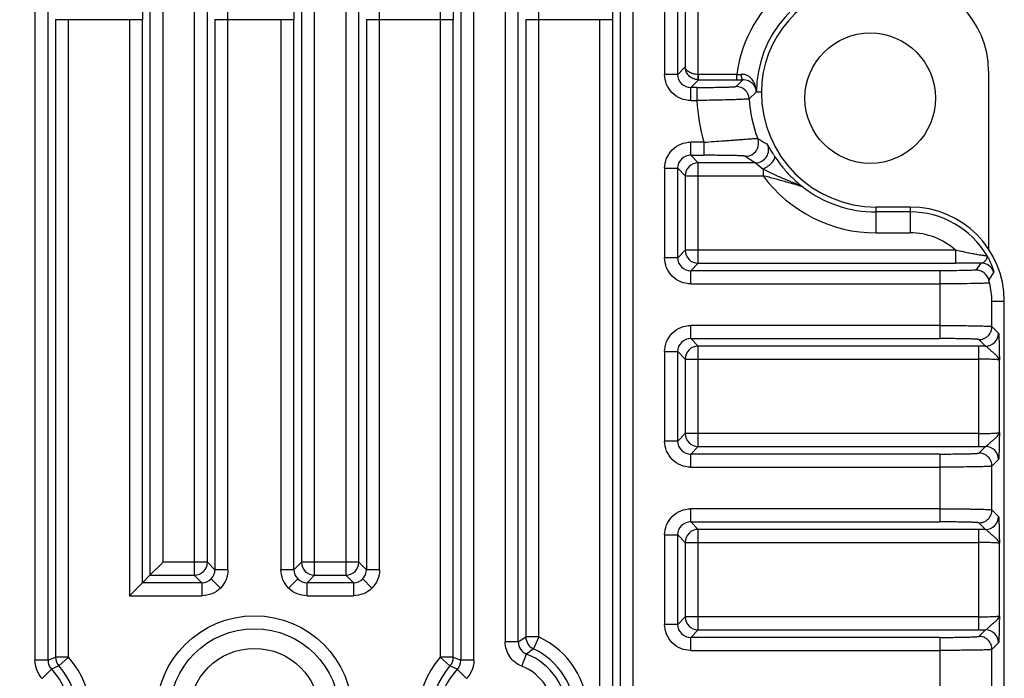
# Model space of a CAD drawing. Header units: inches. Extents: x 0 to 34, y 0 to 22.
# Tile 9 of 43: x 6.3 to 7.8, y 7.6 to 8.6. Entities that reach past the tile are written whole.
import ezdxf

# ---------------------------------------------------------------- set-up
doc = ezdxf.new("R2010")
doc.units = ezdxf.units.IN
doc.header["$LTSCALE"] = 1.87
doc.header["$MEASUREMENT"] = 0
doc.layers.get('0').update_dxf_attribs({"linetype": 'CONTINUOUS'})
doc.layers.add('DIMENSIONS', color=7, linetype='CONTINUOUS')
doc.styles.get("Standard").update_dxf_attribs({"font": 'txt', "width": 0.8})
doc.dimstyles.new('DIMSTYLE_8', dxfattribs={"dimtxt": 0.125, "dimasz": 0.18, "dimexe": 0.18, "dimexo": 0.0625, "dimgap": 0.09, "dimtad": 0, "dimtih": 1, "dimtoh": 1, "dimdec": 1, "dimdsep": 46, "dimtxsty": 'STANDARD', "dimblk": '_FILLED', "dimblk1": '_FILLED', "dimblk2": '_FILLED', "dimcen": 0.09, "dimadec": 0, "dimazin": 0, "dimtp": 0.1, "dimtm": 0.1, "dimtfac": 1, "dimtdec": 1, "dimtofl": 0, "dimtmove": 0, "dimatfit": 3, "dimldrblk": '_FILLED', "dimfxl": 1, "dimtolj": 1, "dimarcsym": 0})

# ---------------------------------------------------------------- blocks, each defined once
blk = doc.blocks.new('_FILLED')
at = {"color": 0, "linetype": 'BYBLOCK'}
blk.add_solid([(0, 0), (-1, 0.1736), (-1, -0.1736)], dxfattribs=at)
blk = doc.blocks.new('*D13')
at = {"layer": 'DIMENSIONS', "color": 2, "linetype": 'CONTINUOUS'}
for p, q in [((7.0612, 9.783), (3.8865, 9.783)), ((4.0115, 9.783), (4.0115, 8.4977)), ((4.0115, 6.431), (4.0115, 7.8415)), ((5.957, 6.431), (3.8865, 6.431))]:
    blk.add_line(p, q, dxfattribs=at)
at = {"layer": 'DIMENSIONS', "color": 2, "linetype": 'CONTINUOUS', "xscale": 0.18, "yscale": 0.18, "zscale": 0.18}
for p, rotation in [((4.0115, 9.783), 90), ((4.0115, 6.431), 270)]:
    blk.add_blockref('_FILLED', p, dxfattribs=dict(at, rotation=rotation))
at = {"layer": 'DIMENSIONS', "color": 2, "linetype": 'CONTINUOUS', "insert": (4.0115, 8.4352), "char_height": 0.125, "width": 0.6, "attachment_point": 2, "line_spacing_factor": 0.9}
blk.add_mtext('85.7\\P[3.37]\\PMAX', dxfattribs=at)

msp = doc.modelspace()

# ---------------------------------------------------------------- linework, layer by layer
at = {"color": 7, "linetype": 'CONTINUOUS'}
for p, q in [((6.3108, 9.5986), (6.3108, 7.6415)), ((6.3304, 7.6415), (6.3304, 9.5986)), ((6.4841, 9.5986), (6.4841, 7.7697)), ((6.5038, 7.7894), (6.5038, 9.5986)), ((6.5509, 9.5986), (6.5509, 7.7697)), ((6.5706, 7.7894), (6.5706, 9.5986)), ((6.7124, 9.5986), (6.7124, 7.7894)), ((6.7321, 7.7697), (6.7321, 9.5986)), ((6.7793, 9.5986), (6.7793, 7.7697)), ((6.7989, 7.7894), (6.7989, 9.5986)), ((6.9526, 9.5986), (6.9526, 7.6415)), ((6.9723, 7.6415), (6.9723, 9.5986)), ((7.0194, 9.5986), (7.0194, 7.6691)), ((7.0391, 7.6691), (7.0391, 9.5986)), ((7.1928, 9.5986), (7.1928, 6.5667)), ((7.2124, 6.5667), (7.2124, 9.5986)), ((7.2596, 8.6629), (7.2596, 8.5249)), ((7.2793, 8.5249), (7.2793, 8.6629)), ((7.3103, 8.5247), (7.3103, 8.6598)), ((7.2906, 8.6483), (7.2906, 8.5362)), ((6.3418, 8.6074), (6.3418, 7.646)), ((6.3418, 8.6074), (6.4727, 8.6074)), ((6.3615, 7.646), (6.3615, 8.6074)), ((6.4531, 8.6074), (6.4531, 7.7387)), ((6.4727, 7.7584), (6.4727, 8.6074)), ((6.582, 8.6074), (6.582, 7.778)), ((6.582, 8.6074), (6.7011, 8.6074)), ((6.6016, 7.778), (6.6016, 8.6074)), ((6.6814, 8.6074), (6.6814, 7.778)), ((6.7011, 7.778), (6.7011, 8.6074)), ((6.8103, 8.6074), (6.8103, 7.778)), ((6.8103, 8.6074), (6.9412, 8.6074)), ((6.83, 7.778), (6.83, 8.6074)), ((6.9216, 8.6074), (6.9216, 7.646)), ((6.9412, 7.646), (6.9412, 8.6074)), ((7.0505, 8.6074), (7.1814, 8.6074)), ((7.0505, 8.6074), (7.0505, 7.6766)), ((7.0701, 7.6766), (7.0701, 8.6074)), ((7.1617, 8.6074), (7.1617, 6.4699)), ((7.1814, 6.4699), (7.1814, 8.6074)), ((7.2793, 8.5249), (7.2906, 8.5362)), ((7.2793, 8.5249), (7.2596, 8.5249)), ((7.3101, 8.5169), (7.3103, 8.5247)), ((7.3682, 8.5247), (7.3103, 8.5247)), ((7.3106, 8.5169), (7.3106, 8.5247)), ((7.3682, 8.5247), (7.3682, 8.5169)), ((7.7478, 8.5295), (7.7478, 8.2615)), ((7.3106, 8.5169), (7.2989, 8.5052)), ((7.3083, 8.5052), (7.2989, 8.5052)), ((7.2989, 8.4855), (7.2989, 8.5052)), ((7.3084, 8.5052), (7.3084, 8.4855)), ((7.3106, 8.5169), (7.3682, 8.5169)), ((7.3674, 8.5067), (7.3773, 8.5169)), ((7.3975, 8.5016), (7.3975, 8.5032)), ((7.3978, 8.498), (7.387, 8.488)), ((7.3979, 8.4982), (7.3978, 8.498)), ((7.4054, 8.498), (7.3979, 8.4981)), ((7.2989, 8.4855), (7.3084, 8.4855)), ((7.3188, 8.4226), (7.2989, 8.4226)), ((7.2989, 8.4029), (7.2989, 8.4226)), ((7.3188, 8.4226), (7.3188, 8.4029)), ((7.2989, 8.4029), (7.3188, 8.4029)), ((7.2989, 8.4029), (7.3103, 8.3916)), ((7.3966, 8.3916), (7.3103, 8.3916)), ((7.3103, 8.2401), (7.3103, 8.3916)), ((7.3966, 8.3916), (7.408, 8.382)), ((7.2596, 8.3833), (7.2793, 8.3833)), ((7.2596, 8.3833), (7.2596, 8.2485)), ((7.2906, 8.3719), (7.2793, 8.3833)), ((7.2793, 8.2485), (7.2793, 8.3833)), ((7.2906, 8.3719), (7.408, 8.3719)), ((7.2906, 8.3719), (7.2906, 8.2598)), ((7.408, 8.382), (7.408, 8.3719)), ((7.6297, 8.3249), (7.5785, 8.3249)), ((7.5785, 8.2859), (7.5785, 8.3249)), ((7.6297, 8.3249), (7.6297, 8.2859)), ((7.6297, 8.3174), (7.5785, 8.3174)), ((7.5785, 8.2859), (7.6297, 8.2859)), ((7.2793, 8.2485), (7.2906, 8.2598)), ((7.6982, 8.2598), (7.2906, 8.2598)), ((7.6982, 8.2598), (7.6982, 8.2401)), ((7.2793, 8.2485), (7.2596, 8.2485)), ((7.3103, 8.2401), (7.2989, 8.2288)), ((7.3103, 8.2401), (7.6982, 8.2401)), ((7.7369, 8.2404), (7.6982, 8.2401)), ((7.7291, 8.2297), (7.7369, 8.2404)), ((7.6742, 8.2288), (7.2989, 8.2288)), ((7.2989, 8.2091), (7.2989, 8.2288)), ((7.6742, 8.2288), (7.6742, 8.1265)), ((7.7555, 8.2272), (7.748, 8.2151)), ((7.2989, 8.2091), (7.6742, 8.2091)), ((7.7529, 8.1831), (7.7715, 8.1831)), ((7.7529, 8.1447), (7.7529, 8.1831)), ((7.7715, 6.939), (7.7715, 8.1831)), ((7.6742, 8.1462), (7.2989, 8.1462)), ((7.2989, 8.1265), (7.2989, 8.1462)), ((7.7529, 8.1447), (7.7628, 8.1348)), ((7.2989, 8.1265), (7.6742, 8.1265)), ((7.2989, 8.1265), (7.3103, 8.1152)), ((7.7431, 8.1151), (7.7332, 8.125)), ((7.2596, 8.1068), (7.2793, 8.1068)), ((7.2596, 8.1068), (7.2596, 7.972)), ((7.2906, 8.0955), (7.2793, 8.1068)), ((7.2793, 7.972), (7.2793, 8.1068)), ((7.7326, 8.1152), (7.3103, 8.1152)), ((7.3103, 7.9637), (7.3103, 8.1152)), ((7.7326, 8.1152), (7.7326, 7.9637)), ((7.2906, 8.0955), (7.7326, 8.0955)), ((7.2906, 8.0955), (7.2906, 7.9834)), ((7.7641, 7.9847), (7.7641, 8.0942)), ((7.2793, 7.972), (7.2906, 7.9834)), ((7.7326, 7.9834), (7.2906, 7.9834)), ((7.2793, 7.972), (7.2596, 7.972)), ((7.3103, 7.9637), (7.2989, 7.9524)), ((7.3103, 7.9637), (7.7326, 7.9637)), ((7.7332, 7.9539), (7.7431, 7.9638)), ((7.6742, 7.9524), (7.2989, 7.9524)), ((7.2989, 7.9327), (7.2989, 7.9524)), ((7.6742, 7.9524), (7.6742, 7.8501)), ((7.7628, 7.9441), (7.7529, 7.9342)), ((7.2989, 7.9327), (7.6742, 7.9327)), ((7.7529, 7.8683), (7.7529, 7.9342)), ((7.6742, 7.8698), (7.2989, 7.8698)), ((7.2989, 7.8501), (7.2989, 7.8698)), ((7.7529, 7.8683), (7.7628, 7.8584)), ((7.2989, 7.8501), (7.6742, 7.8501)), ((7.2989, 7.8501), (7.3103, 7.8387)), ((7.7326, 7.8387), (7.3103, 7.8387)), ((7.3103, 7.6873), (7.3103, 7.8387)), ((7.7326, 7.8387), (7.7326, 7.6873)), ((7.7431, 7.8387), (7.7332, 7.8486)), ((7.2596, 7.8304), (7.2793, 7.8304)), ((7.2596, 7.8304), (7.2596, 7.6956)), ((7.2906, 7.8191), (7.2793, 7.8304)), ((7.2793, 7.6956), (7.2793, 7.8304)), ((7.2906, 7.8191), (7.7326, 7.8191)), ((7.2906, 7.8191), (7.2906, 7.707)), ((7.7641, 7.7083), (7.7641, 7.8178)), ((6.5038, 7.7894), (6.4841, 7.7697)), ((6.5706, 7.7894), (6.5038, 7.7894)), ((6.5706, 7.7894), (6.582, 7.778)), ((6.6016, 7.778), (6.582, 7.778)), ((6.7011, 7.778), (6.6814, 7.778)), ((6.7011, 7.778), (6.7124, 7.7894)), ((6.7989, 7.7894), (6.7124, 7.7894)), ((6.7989, 7.7894), (6.8103, 7.778)), ((6.83, 7.778), (6.8103, 7.778)), ((6.4727, 7.7584), (6.4841, 7.7697)), ((6.4841, 7.7697), (6.5509, 7.7697)), ((6.5623, 7.7584), (6.5509, 7.7697)), ((6.5762, 7.7641), (6.5901, 7.7502)), ((6.7068, 7.7641), (6.6929, 7.7502)), ((6.7321, 7.7697), (6.7208, 7.7584)), ((6.7321, 7.7697), (6.7793, 7.7697)), ((6.7906, 7.7584), (6.7793, 7.7697)), ((6.8046, 7.7641), (6.8185, 7.7502)), ((6.4727, 7.7584), (6.4531, 7.7387)), ((6.5623, 7.7584), (6.4727, 7.7584)), ((6.5623, 7.7584), (6.5623, 7.7387)), ((6.7906, 7.7584), (6.7208, 7.7584)), ((6.7208, 7.7387), (6.7208, 7.7584)), ((6.7906, 7.7584), (6.7906, 7.7387)), ((6.4531, 7.7387), (6.5623, 7.7387)), ((6.7208, 7.7387), (6.7906, 7.7387)), ((7.2793, 7.6956), (7.2906, 7.707)), ((7.7326, 7.707), (7.2906, 7.707)), ((7.2793, 7.6956), (7.2596, 7.6956)), ((7.3103, 7.6873), (7.2989, 7.6759)), ((7.3103, 7.6873), (7.7326, 7.6873)), ((7.7332, 7.6775), (7.7431, 7.6873)), ((7.0391, 7.6691), (7.0505, 7.6766)), ((7.0701, 7.6766), (7.0505, 7.6766)), ((7.0701, 7.6766), (7.0619, 7.6588)), ((7.6742, 7.6759), (7.2989, 7.6759)), ((7.2989, 7.6563), (7.2989, 7.6759)), ((7.6742, 7.6759), (7.6742, 7.5737)), ((7.0391, 7.6691), (7.0194, 7.6691)), ((7.0619, 7.6588), (7.0516, 7.6508)), ((7.7628, 7.6677), (7.7529, 7.6578)), ((7.7529, 7.5919), (7.7529, 7.6578)), ((6.3304, 7.6415), (6.3418, 7.646)), ((6.3615, 7.646), (6.3418, 7.646)), ((6.3615, 7.646), (6.3468, 7.6329)), ((6.9412, 7.646), (6.9216, 7.646)), ((6.9362, 7.6329), (6.9216, 7.646)), ((6.9412, 7.646), (6.9526, 7.6415)), ((7.0445, 7.6325), (7.0516, 7.6508)), ((7.2989, 7.6563), (7.6742, 7.6563)), ((6.3304, 7.6415), (6.3108, 7.6415)), ((6.3218, 7.6142), (6.3359, 7.6279)), ((6.3468, 7.6329), (6.3359, 7.6279)), ((6.9471, 7.6279), (6.9362, 7.6329)), ((6.9471, 7.6279), (6.9613, 7.6142)), ((6.9723, 7.6415), (6.9526, 7.6415))]:
    msp.add_line(p, q, dxfattribs=at)
for centre, radius in [((7.5695, 8.489), 0.0984), ((6.6415, 7.561), 0.1476), ((6.6415, 7.561), 0.128), ((6.6415, 7.561), 0.0984)]:
    msp.add_circle(centre, radius, dxfattribs=at)
for centre, radius, start, end in [((50.0694, 8.6083), 43.5967, 179.73621, 180.00126), ((-38.4228, 8.6085), 45.0244, 359.99858, 0.25957), ((50.2977, 8.6083), 43.5967, 179.73621, 180.00126), ((-38.1944, 8.6085), 45.0244, 359.99858, 0.25957), ((52.2921, 8.6077), 45.3706, 179.74142, 180.00043), ((50.5379, 8.6083), 43.5967, 179.73621, 180.00126), ((-37.9543, 8.6085), 45.0244, 359.99858, 0.25957), ((50.778, 8.6083), 43.5967, 179.73621, 180.00126), ((7.5686, 8.498), 0.1706, 97.2918, 180), ((7.61, 8.5295), 0.1378, 0, 90), ((7.5686, 8.498), 0.2021, 126.8119, 172.405), ((7.5686, 8.498), 0.1632, 97.2918, 180), ((7.2989, 8.5248), 0.0197, 179.9373, 270.0627), ((7.3456, 9.2187), 0.6944, 271.8665, 272.4678), ((7.3106, 8.5365), 0.0197, 268.5236, 269.9843), ((7.3674, 8.487), 0.0197, 3.0268, 89.9503), ((7.3683, 10.0018), 1.485, 269.9968, 270.3463), ((7.361, 8.4972), 0.037, 1.4525, 9.3561), ((7.5785, 8.498), 0.1917, 182.9827, 201.3294), ((7.3781, 8.498), 0.0197, 0.0672, 10.4721), ((7.3798, 8.4973), 0.0182, 2.7804, 13.6455), ((7.5785, 8.498), 0.1731, 180, 270), ((7.5785, 8.498), 0.2705, 182.6505, 196.1867), ((7.3816, 8.4211), 0.0197, 270.0783, 21.251), ((7.6368, 8.812), 0.451, 238.3099, 240.4418), ((7.3966, 8.4113), 0.0197, 270.0886, 25.407), ((7.2989, 8.3833), 0.0197, 89.9378, 180.0622), ((7.6583, 8.8063), 0.4904, 235.6447, 237.7431), ((7.3103, 8.3719), 0.0197, 90.047, 179.953), ((7.5785, 8.498), 0.2121, 216.4923, 270), ((7.5785, 8.498), 0.1806, 232.3663, 270), ((7.6297, 8.1831), 0.1418, 0, 90), ((7.6297, 8.1831), 0.1344, 30.448, 90), ((7.6297, 8.1831), 0.1029, 48.2501, 90), ((7.3103, 8.2598), 0.0197, 180.047, 269.953), ((7.2989, 8.2484), 0.0197, 179.9373, 270.0627), ((7.7369, 8.2207), 0.0197, 19.3779, 89.9631), ((7.5154, 8.1523), 0.241, 13.9006, 15.119), ((7.6295, 8.1805), 0.1234, 1.1996, 13.927), ((7.7431, 8.1348), 0.0197, 270.0471, 359.9529), ((7.2989, 8.1069), 0.0197, 89.9378, 180.0622), ((7.3103, 8.0955), 0.0197, 90.047, 179.953), ((7.7326, 6.1834), 1.9317, 89.6878, 90.0002), ((7.3103, 7.9834), 0.0197, 180.047, 269.953), ((7.2989, 7.972), 0.0197, 179.9373, 270.0627), ((7.7326, 9.8879), 1.9241, 269.9992, 270.3128), ((7.7431, 7.9441), 0.0197, 0.0471, 89.9529), ((7.2989, 7.8305), 0.0197, 89.9378, 180.0622), ((7.7431, 7.8584), 0.0197, 270.0471, 359.9529), ((7.3103, 7.8191), 0.0197, 90.047, 179.953), ((7.7326, 5.907), 1.9317, 89.6878, 90.0002), ((6.5509, 7.7894), 0.0197, 270.047, 359.953), ((6.5623, 7.778), 0.0197, 269.9443, 0.0557), ((6.7207, 7.778), 0.0197, 179.9443, 270.0557), ((6.7321, 7.7894), 0.0197, 180.047, 269.953), ((6.7792, 7.7894), 0.0197, 270.047, 359.953), ((6.7907, 7.778), 0.0197, 269.9443, 0.0557), ((7.3103, 7.707), 0.0197, 180.047, 269.953), ((7.2989, 7.6956), 0.0197, 179.9373, 270.0627), ((7.7326, 9.6115), 1.9241, 269.9992, 270.3128), ((7.7431, 7.6676), 0.0197, 0.0471, 89.9529), ((7.0702, 7.6766), 0.0197, 180.0291, 245.0874), ((7.0165, 7.561), 0.1274, 294.8835, 65.1165), ((7.0588, 7.6691), 0.0197, 179.9606, 248.6863), ((7.0165, 7.561), 0.1078, 294.8835, 65.1165), ((6.3615, 7.646), 0.0197, 180.0155, 221.8133), ((6.2665, 7.561), 0.1274, 318.1712, 41.8288), ((7.0165, 7.561), 0.1274, 138.1712, 221.8288), ((6.9215, 7.646), 0.0197, 318.1875, 359.9837), ((7.0165, 7.561), 0.0964, 291.3492, 68.6508), ((6.3501, 7.6415), 0.0197, 179.9798, 223.9487), ((6.2665, 7.561), 0.0964, 316.0695, 43.9305), ((6.2665, 7.561), 0.1078, 318.1712, 41.8288), ((7.0165, 7.561), 0.1078, 138.1712, 221.8288), ((7.0165, 7.561), 0.0964, 136.0695, 223.9305), ((6.9329, 7.6415), 0.0197, 316.0526, 0.0191), ((7.0165, 7.561), 0.0767, 291.3492, 68.6508)]:
    msp.add_arc(centre, radius, start, end, dxfattribs=at)
for points, knots in [([(7.3103, 8.5247), (7.3076, 8.5248), (7.3038, 8.5253), (7.2991, 8.5269), (7.2961, 8.5284), (7.2938, 8.5301), (7.2921, 8.532), (7.291, 8.5341), (7.2907, 8.5355), (7.2906, 8.5362)], [0, 0, 0, 0, 0.32331, 0.470083, 0.602271, 0.719308, 0.822423, 0.914213, 1, 1, 1, 1]), ([(7.3101, 8.5169), (7.3087, 8.5169), (7.306, 8.5172), (7.3022, 8.5186), (7.2988, 8.5206), (7.295, 8.5239), (7.2916, 8.5291), (7.2907, 8.5339), (7.2906, 8.5362)], [0, 0, 0, 0, 0.135605, 0.269343, 0.399827, 0.526443, 0.767867, 1, 1, 1, 1]), ([(7.2989, 8.4855), (7.2938, 8.4855), (7.2835, 8.4876), (7.2704, 8.4963), (7.2617, 8.5094), (7.2595, 8.5197), (7.2596, 8.5249)], [0, 0, 0, 0, 0.249969, 0.5, 0.750031, 1, 1, 1, 1]), ([(7.3975, 8.5032), (7.3973, 8.5045), (7.3967, 8.507), (7.3951, 8.5118), (7.3924, 8.5165), (7.3886, 8.5205), (7.3849, 8.5231), (7.3805, 8.5248), (7.3772, 8.5251), (7.3755, 8.525)], [0, 0, 0, 0, 0.111424, 0.22445, 0.457681, 0.581256, 0.711745, 0.85129, 1, 1, 1, 1]), ([(7.3773, 8.5169), (7.3772, 8.5169), (7.377, 8.517), (7.3768, 8.5173), (7.3765, 8.5177), (7.3763, 8.5184), (7.376, 8.5194), (7.3758, 8.5207), (7.3756, 8.5226), (7.3755, 8.524), (7.3755, 8.525)], [0, 0, 0, 0, 0.042844, 0.072508, 0.109349, 0.206957, 0.335451, 0.488988, 0.658025, 1, 1, 1, 1]), ([(7.3083, 8.5052), (7.3121, 8.5052), (7.3195, 8.5052), (7.3303, 8.5053), (7.3389, 8.5054), (7.3452, 8.5055), (7.3494, 8.5056), (7.3533, 8.5057), (7.3568, 8.5058), (7.3598, 8.506), (7.3623, 8.5061), (7.3641, 8.5062), (7.3653, 8.5063), (7.366, 8.5064), (7.3665, 8.5065), (7.3669, 8.5065), (7.3672, 8.5066), (7.3674, 8.5067), (7.3674, 8.5067)], [0, 0, 0, 0, 0.191768, 0.376437, 0.547076, 0.62522, 0.697588, 0.763395, 0.822074, 0.873092, 0.916005, 0.950308, 0.964159, 0.975794, 0.9852, 0.992366, 0.997287, 1, 1, 1, 1]), ([(7.3975, 8.5016), (7.397, 8.5033), (7.3957, 8.5068), (7.3926, 8.5106), (7.3893, 8.5134), (7.3859, 8.5152), (7.3819, 8.5166), (7.3789, 8.5169), (7.3773, 8.5169)], [0, 0, 0, 0, 0.192842, 0.409372, 0.532709, 0.670261, 0.825683, 1, 1, 1, 1]), ([(7.387, 8.488), (7.387, 8.488), (7.387, 8.488), (7.3868, 8.4879), (7.3864, 8.4879), (7.3859, 8.4878), (7.3851, 8.4877), (7.3842, 8.4877), (7.3831, 8.4876), (7.3819, 8.4875), (7.3799, 8.4874), (7.3769, 8.4872), (7.3729, 8.487), (7.3683, 8.4868), (7.3632, 8.4867), (7.3575, 8.4865), (7.349, 8.4862), (7.3376, 8.486), (7.3233, 8.4857), (7.3134, 8.4856), (7.3084, 8.4855)], [0, 0, 0, 0, 0.001005, 0.002565, 0.007396, 0.01451, 0.023882, 0.035485, 0.049299, 0.065311, 0.083502, 0.12635, 0.177495, 0.236017, 0.301467, 0.373884, 0.452454, 0.623853, 0.808105, 1, 1, 1, 1]), ([(7.3188, 8.4226), (7.3239, 8.423), (7.3339, 8.4237), (7.3463, 8.4245), (7.3558, 8.4253), (7.3625, 8.4258), (7.3688, 8.4262), (7.3746, 8.4267), (7.38, 8.4271), (7.3848, 8.4275), (7.389, 8.4278), (7.3926, 8.428), (7.3951, 8.4282), (7.3968, 8.4283), (7.3978, 8.4283), (7.3986, 8.4283), (7.3992, 8.4283), (7.3996, 8.4283), (7.3998, 8.4283), (7.3999, 8.4283)], [0, 0, 0, 0, 0.188723, 0.370896, 0.457535, 0.540181, 0.618088, 0.690532, 0.75682, 0.816296, 0.868338, 0.912373, 0.947916, 0.962374, 0.97456, 0.984433, 0.991966, 0.997146, 1, 1, 1, 1]), ([(7.2596, 8.3833), (7.2595, 8.3884), (7.2617, 8.3987), (7.2704, 8.4118), (7.2835, 8.4205), (7.2938, 8.4227), (7.2989, 8.4226)], [0, 0, 0, 0, 0.249969, 0.5, 0.750031, 1, 1, 1, 1]), ([(7.4248, 8.4025), (7.424, 8.4037), (7.4226, 8.4059), (7.4206, 8.4092), (7.4189, 8.4121), (7.4174, 8.4146), (7.4164, 8.4164), (7.4157, 8.4176), (7.4153, 8.4183), (7.415, 8.4189), (7.4147, 8.4193), (7.4145, 8.4196), (7.4144, 8.4197), (7.4144, 8.4197)], [0, 0, 0, 0, 0.209631, 0.400592, 0.569598, 0.713374, 0.829359, 0.876569, 0.916432, 0.94882, 0.973609, 0.990679, 1, 1, 1, 1]), ([(7.3816, 8.4014), (7.3815, 8.4015), (7.3813, 8.4015), (7.381, 8.4016), (7.3805, 8.4017), (7.3799, 8.4017), (7.3791, 8.4018), (7.3777, 8.4019), (7.3757, 8.402), (7.3729, 8.4022), (7.3696, 8.4023), (7.3658, 8.4024), (7.3616, 8.4025), (7.3571, 8.4026), (7.3504, 8.4027), (7.3415, 8.4028), (7.3304, 8.4029), (7.3227, 8.4029), (7.3188, 8.4029)], [0, 0, 0, 0, 0.003267, 0.008869, 0.016862, 0.027256, 0.040037, 0.055129, 0.091876, 0.136834, 0.189682, 0.249975, 0.316595, 0.388882, 0.466452, 0.633793, 0.813473, 1, 1, 1, 1]), ([(7.4248, 8.4025), (7.4251, 8.4019), (7.4254, 8.4005), (7.4251, 8.398), (7.4238, 8.3952), (7.4216, 8.3921), (7.4187, 8.3891), (7.4153, 8.3863), (7.4117, 8.3839), (7.4092, 8.3826), (7.408, 8.382)], [0, 0, 0, 0, 0.066607, 0.15074, 0.259435, 0.392975, 0.544769, 0.703845, 0.858603, 1, 1, 1, 1]), ([(7.4248, 8.4025), (7.4276, 8.3981), (7.4336, 8.3894), (7.444, 8.3769), (7.4536, 8.3672), (7.4619, 8.36), (7.4661, 8.3566), (7.4683, 8.355)], [0, 0, 0, 0, 0.240426, 0.492933, 0.748245, 0.875697, 1, 1, 1, 1]), ([(7.4683, 8.355), (7.468, 8.3552), (7.4673, 8.3556), (7.4657, 8.3564), (7.4633, 8.3575), (7.4601, 8.3588), (7.4566, 8.3602), (7.4528, 8.3617), (7.449, 8.3633), (7.445, 8.365), (7.4396, 8.3672), (7.4342, 8.3696), (7.4287, 8.372), (7.4245, 8.3738), (7.4203, 8.3757), (7.4169, 8.3774), (7.4141, 8.3787), (7.4121, 8.3798), (7.41, 8.3809), (7.4087, 8.3816), (7.408, 8.382)], [0, 0, 0, 0, 0.016218, 0.035695, 0.081847, 0.134973, 0.193004, 0.254327, 0.317731, 0.382672, 0.44884, 0.58388, 0.652433, 0.72152, 0.791022, 0.860783, 0.895684, 0.930552, 0.965362, 1, 1, 1, 1]), ([(7.4683, 8.355), (7.4681, 8.3551), (7.4677, 8.3552), (7.4669, 8.3555), (7.4658, 8.3559), (7.4645, 8.3563), (7.4631, 8.3567), (7.4609, 8.3573), (7.4581, 8.3582), (7.4544, 8.3593), (7.4506, 8.3604), (7.4467, 8.3615), (7.4412, 8.363), (7.4342, 8.365), (7.4257, 8.3674), (7.4169, 8.3697), (7.411, 8.3712), (7.408, 8.3719)], [0, 0, 0, 0, 0.008232, 0.02219, 0.040589, 0.062319, 0.086619, 0.112882, 0.169685, 0.230509, 0.294126, 0.359822, 0.42716, 0.565649, 0.708016, 0.853195, 1, 1, 1, 1]), ([(7.7456, 8.2512), (7.7456, 8.2511), (7.7455, 8.2511), (7.7454, 8.2511), (7.7451, 8.2511), (7.7447, 8.2511), (7.7441, 8.2511), (7.7434, 8.2512), (7.7426, 8.2513), (7.7416, 8.2514), (7.74, 8.2516), (7.7379, 8.2519), (7.735, 8.2523), (7.7318, 8.2528), (7.7284, 8.2534), (7.7249, 8.2541), (7.7199, 8.255), (7.7136, 8.2563), (7.7059, 8.258), (7.7008, 8.2592), (7.6982, 8.2598)], [0, 0, 0, 0, 0.000882, 0.002436, 0.007908, 0.016627, 0.028552, 0.043565, 0.061498, 0.082159, 0.105356, 0.158562, 0.219448, 0.286462, 0.358182, 0.433422, 0.511225, 0.671645, 0.835298, 1, 1, 1, 1]), ([(7.7369, 8.2404), (7.7376, 8.2404), (7.7388, 8.2407), (7.7406, 8.2417), (7.7419, 8.2428), (7.7428, 8.2438), (7.7437, 8.2449), (7.7445, 8.246), (7.7452, 8.2471), (7.7457, 8.2482), (7.7459, 8.2493), (7.7458, 8.2504), (7.7457, 8.2509), (7.7456, 8.2512)], [0, 0, 0, 0, 0.125597, 0.253892, 0.388451, 0.457645, 0.527117, 0.662631, 0.72658, 0.786802, 0.896103, 0.947664, 1, 1, 1, 1]), ([(7.7456, 8.2512), (7.7464, 8.2496), (7.7481, 8.2466), (7.7502, 8.2421), (7.752, 8.2381), (7.7532, 8.2351), (7.7539, 8.233), (7.7544, 8.2316), (7.7548, 8.2304), (7.7551, 8.2294), (7.7553, 8.2285), (7.7554, 8.228), (7.7555, 8.2276), (7.7555, 8.2274), (7.7555, 8.2273), (7.7555, 8.2272), (7.7555, 8.2272)], [0, 0, 0, 0, 0.207168, 0.397065, 0.565547, 0.710241, 0.772902, 0.828729, 0.877315, 0.918267, 0.951252, 0.975962, 0.985137, 0.992175, 0.997091, 1, 1, 1, 1]), ([(7.2989, 8.2091), (7.2938, 8.2091), (7.2835, 8.2112), (7.2704, 8.2199), (7.2617, 8.233), (7.2595, 8.2433), (7.2596, 8.2485)], [0, 0, 0, 0, 0.249969, 0.5, 0.750031, 1, 1, 1, 1]), ([(7.7291, 8.2297), (7.7278, 8.2297), (7.7249, 8.2295), (7.7176, 8.2292), (7.7064, 8.229), (7.6911, 8.2288), (7.68, 8.2288), (7.6742, 8.2288)], [0, 0, 0, 0, 0.070393, 0.161117, 0.395644, 0.683979, 1, 1, 1, 1]), ([(7.748, 8.2151), (7.7475, 8.2172), (7.7457, 8.2212), (7.7412, 8.2259), (7.7355, 8.229), (7.7312, 8.2297), (7.7291, 8.2297)], [0, 0, 0, 0, 0.251916, 0.502769, 0.752082, 1, 1, 1, 1]), ([(7.7493, 8.2102), (7.7478, 8.2101), (7.7441, 8.2099), (7.7377, 8.2097), (7.7297, 8.2095), (7.7166, 8.2093), (7.6979, 8.2091), (7.6824, 8.2091), (7.6742, 8.2091)], [0, 0, 0, 0, 0.062371, 0.148058, 0.254735, 0.379928, 0.673804, 1, 1, 1, 1]), ([(7.2596, 8.1068), (7.2595, 8.112), (7.2617, 8.1223), (7.2704, 8.1354), (7.2835, 8.1441), (7.2938, 8.1462), (7.2989, 8.1462)], [0, 0, 0, 0, 0.249969, 0.5, 0.750031, 1, 1, 1, 1]), ([(7.6742, 8.1462), (7.6792, 8.1462), (7.6891, 8.1462), (7.7035, 8.1461), (7.7149, 8.146), (7.7233, 8.1459), (7.729, 8.1458), (7.7341, 8.1457), (7.7388, 8.1455), (7.7428, 8.1454), (7.7457, 8.1453), (7.7477, 8.1452), (7.749, 8.1451), (7.7501, 8.1451), (7.751, 8.145), (7.7517, 8.1449), (7.7523, 8.1449), (7.7527, 8.1448), (7.7529, 8.1447), (7.7529, 8.1447)], [0, 0, 0, 0, 0.191835, 0.37653, 0.547207, 0.625331, 0.697633, 0.763395, 0.822063, 0.873123, 0.916064, 0.934336, 0.950427, 0.964313, 0.975972, 0.98538, 0.992521, 0.997385, 1, 1, 1, 1]), ([(7.7332, 8.125), (7.7357, 8.125), (7.7395, 8.1258), (7.7441, 8.1281), (7.7483, 8.1315), (7.7519, 8.1371), (7.7529, 8.1422), (7.7529, 8.1447)], [0, 0, 0, 0, 0.23978, 0.368876, 0.500654, 0.76022, 1, 1, 1, 1]), ([(7.7628, 8.1348), (7.7628, 8.1348), (7.7629, 8.1347), (7.7629, 8.1345), (7.763, 8.1341), (7.763, 8.1337), (7.7631, 8.1332), (7.7632, 8.1323), (7.7632, 8.131), (7.7633, 8.1291), (7.7634, 8.127), (7.7635, 8.1245), (7.7636, 8.1217), (7.7637, 8.1188), (7.7638, 8.1144), (7.7639, 8.1087), (7.764, 8.1015), (7.7641, 8.0967), (7.7641, 8.0942)], [0, 0, 0, 0, 0.002972, 0.00837, 0.016247, 0.026584, 0.039338, 0.054459, 0.091597, 0.137525, 0.191479, 0.252679, 0.320379, 0.393811, 0.472088, 0.639846, 0.817492, 1, 1, 1, 1]), ([(7.7332, 8.125), (7.7332, 8.1251), (7.7331, 8.1251), (7.7328, 8.1252), (7.7324, 8.1253), (7.7318, 8.1253), (7.7311, 8.1254), (7.7299, 8.1255), (7.7281, 8.1256), (7.7256, 8.1257), (7.7226, 8.1259), (7.7192, 8.126), (7.7153, 8.1261), (7.711, 8.1262), (7.7047, 8.1263), (7.6962, 8.1264), (7.6854, 8.1265), (7.678, 8.1265), (7.6742, 8.1265)], [0, 0, 0, 0, 0.002744, 0.007676, 0.014861, 0.024301, 0.035982, 0.049885, 0.084267, 0.127214, 0.17827, 0.236926, 0.302668, 0.374945, 0.453038, 0.623643, 0.808255, 1, 1, 1, 1]), ([(7.7641, 8.0942), (7.764, 8.0951), (7.7633, 8.097), (7.7617, 8.099), (7.7601, 8.1007), (7.758, 8.1026), (7.755, 8.1051), (7.752, 8.1076), (7.7497, 8.1098), (7.748, 8.1113), (7.7466, 8.1127), (7.7453, 8.1139), (7.7443, 8.1147), (7.7436, 8.115), (7.7433, 8.1151), (7.7431, 8.1151)], [0, 0, 0, 0, 0.087626, 0.195184, 0.257983, 0.326647, 0.478046, 0.63927, 0.718689, 0.79404, 0.862447, 0.921021, 0.967129, 0.98516, 1, 1, 1, 1]), ([(7.7641, 8.0942), (7.7641, 8.0942), (7.764, 8.0943), (7.7638, 8.0943), (7.7636, 8.0944), (7.7632, 8.0945), (7.7625, 8.0946), (7.7614, 8.0947), (7.76, 8.0948), (7.7584, 8.0949), (7.7566, 8.095), (7.7537, 8.0951), (7.7496, 8.0953), (7.7443, 8.0954), (7.7386, 8.0955), (7.7346, 8.0955), (7.7326, 8.0955)], [0, 0, 0, 0, 0.003167, 0.008321, 0.015647, 0.025189, 0.050922, 0.085389, 0.128309, 0.179304, 0.237912, 0.303597, 0.453718, 0.624125, 0.808503, 1, 1, 1, 1]), ([(7.7326, 7.9834), (7.7346, 7.9834), (7.7386, 7.9834), (7.7443, 7.9835), (7.7496, 7.9836), (7.7537, 7.9837), (7.7566, 7.9839), (7.7584, 7.984), (7.76, 7.9841), (7.7614, 7.9842), (7.7625, 7.9843), (7.7632, 7.9844), (7.7636, 7.9845), (7.7638, 7.9846), (7.764, 7.9846), (7.7641, 7.9847), (7.7641, 7.9847)], [0, 0, 0, 0, 0.191497, 0.375875, 0.546282, 0.696403, 0.762088, 0.820696, 0.871691, 0.914611, 0.949078, 0.974811, 0.984353, 0.991679, 0.996833, 1, 1, 1, 1]), ([(7.7431, 7.9638), (7.7433, 7.9638), (7.7436, 7.9639), (7.7443, 7.9642), (7.7453, 7.965), (7.7466, 7.9661), (7.748, 7.9676), (7.7497, 7.9691), (7.752, 7.9712), (7.755, 7.9738), (7.758, 7.9762), (7.7601, 7.9782), (7.7617, 7.9799), (7.7633, 7.9819), (7.764, 7.9838), (7.7641, 7.9847)], [0, 0, 0, 0, 0.014829, 0.032861, 0.07897, 0.13755, 0.20596, 0.281315, 0.36073, 0.521954, 0.673355, 0.742018, 0.804822, 0.912367, 1, 1, 1, 1]), ([(7.7641, 7.9847), (7.7641, 7.9822), (7.764, 7.9774), (7.7639, 7.9702), (7.7638, 7.9644), (7.7637, 7.9601), (7.7636, 7.9571), (7.7635, 7.9544), (7.7634, 7.9519), (7.7633, 7.9497), (7.7632, 7.9479), (7.7632, 7.9466), (7.7631, 7.9457), (7.763, 7.9452), (7.763, 7.9447), (7.7629, 7.9444), (7.7629, 7.9442), (7.7628, 7.9441), (7.7628, 7.9441)], [0, 0, 0, 0, 0.182508, 0.360154, 0.527912, 0.606189, 0.679621, 0.747321, 0.808521, 0.862475, 0.908403, 0.945541, 0.960662, 0.973416, 0.983753, 0.99163, 0.997028, 1, 1, 1, 1]), ([(7.2989, 7.9327), (7.2938, 7.9326), (7.2835, 7.9348), (7.2704, 7.9435), (7.2617, 7.9566), (7.2595, 7.9669), (7.2596, 7.972)], [0, 0, 0, 0, 0.249969, 0.5, 0.750031, 1, 1, 1, 1]), ([(7.6742, 7.9524), (7.678, 7.9524), (7.6854, 7.9524), (7.6962, 7.9525), (7.7047, 7.9526), (7.711, 7.9527), (7.7153, 7.9528), (7.7192, 7.9529), (7.7226, 7.953), (7.7256, 7.9531), (7.7281, 7.9533), (7.7299, 7.9534), (7.7311, 7.9535), (7.7318, 7.9536), (7.7324, 7.9536), (7.7328, 7.9537), (7.7331, 7.9538), (7.7332, 7.9538), (7.7332, 7.9539)], [0, 0, 0, 0, 0.191757, 0.376408, 0.547027, 0.625114, 0.697387, 0.763125, 0.821767, 0.872812, 0.915752, 0.95013, 0.964029, 0.975706, 0.985141, 0.992322, 0.997254, 1, 1, 1, 1]), ([(7.7529, 7.9342), (7.7529, 7.9366), (7.7519, 7.9418), (7.7483, 7.9474), (7.7441, 7.9507), (7.7395, 7.9531), (7.7357, 7.9539), (7.7332, 7.9539)], [0, 0, 0, 0, 0.23978, 0.499346, 0.631123, 0.760221, 1, 1, 1, 1]), ([(7.7529, 7.9342), (7.7529, 7.9341), (7.7527, 7.9341), (7.7523, 7.934), (7.7517, 7.934), (7.751, 7.9339), (7.7501, 7.9338), (7.749, 7.9337), (7.7477, 7.9337), (7.7457, 7.9336), (7.7428, 7.9335), (7.7388, 7.9333), (7.7341, 7.9332), (7.729, 7.9331), (7.7233, 7.933), (7.7149, 7.9329), (7.7035, 7.9328), (7.6891, 7.9327), (7.6792, 7.9327), (7.6742, 7.9327)], [0, 0, 0, 0, 0.002615, 0.007479, 0.01462, 0.024028, 0.035687, 0.049573, 0.065664, 0.083936, 0.126877, 0.177937, 0.236605, 0.302367, 0.374669, 0.452793, 0.62347, 0.808165, 1, 1, 1, 1]), ([(7.2596, 7.8304), (7.2595, 7.8356), (7.2617, 7.8459), (7.2704, 7.859), (7.2835, 7.8677), (7.2938, 7.8698), (7.2989, 7.8698)], [0, 0, 0, 0, 0.249969, 0.5, 0.750031, 1, 1, 1, 1]), ([(7.6742, 7.8698), (7.6792, 7.8698), (7.6891, 7.8698), (7.7035, 7.8697), (7.7149, 7.8696), (7.7233, 7.8695), (7.729, 7.8694), (7.7341, 7.8693), (7.7388, 7.8691), (7.7428, 7.869), (7.7457, 7.8689), (7.7477, 7.8688), (7.749, 7.8687), (7.7501, 7.8687), (7.751, 7.8686), (7.7517, 7.8685), (7.7523, 7.8685), (7.7527, 7.8684), (7.7529, 7.8683), (7.7529, 7.8683)], [0, 0, 0, 0, 0.191845, 0.37656, 0.54728, 0.625383, 0.697664, 0.763451, 0.822133, 0.873165, 0.916075, 0.934357, 0.950468, 0.964369, 0.976032, 0.985432, 0.992553, 0.997394, 1, 1, 1, 1]), ([(7.7332, 7.8486), (7.7357, 7.8486), (7.7395, 7.8493), (7.7441, 7.8517), (7.7483, 7.8551), (7.7519, 7.8607), (7.7529, 7.8658), (7.7529, 7.8683)], [0, 0, 0, 0, 0.23978, 0.368876, 0.500654, 0.760221, 1, 1, 1, 1]), ([(7.7332, 7.8486), (7.7332, 7.8486), (7.7331, 7.8487), (7.7328, 7.8488), (7.7324, 7.8488), (7.7318, 7.8489), (7.7311, 7.849), (7.7299, 7.8491), (7.7281, 7.8492), (7.7256, 7.8493), (7.7226, 7.8495), (7.7192, 7.8496), (7.7153, 7.8497), (7.711, 7.8498), (7.7047, 7.8499), (7.6962, 7.85), (7.6854, 7.8501), (7.678, 7.8501), (7.6742, 7.8501)], [0, 0, 0, 0, 0.002744, 0.007676, 0.014861, 0.024301, 0.035982, 0.049885, 0.084267, 0.127214, 0.17827, 0.236926, 0.302668, 0.374945, 0.453038, 0.623643, 0.808255, 1, 1, 1, 1]), ([(7.7628, 7.8584), (7.7628, 7.8584), (7.7629, 7.8583), (7.7629, 7.858), (7.763, 7.8577), (7.763, 7.8573), (7.7631, 7.8568), (7.7632, 7.8559), (7.7632, 7.8546), (7.7633, 7.8527), (7.7634, 7.8505), (7.7635, 7.8481), (7.7636, 7.8453), (7.7637, 7.8424), (7.7638, 7.838), (7.7639, 7.8323), (7.764, 7.8251), (7.7641, 7.8202), (7.7641, 7.8178)], [0, 0, 0, 0, 0.002972, 0.00837, 0.016247, 0.026584, 0.039338, 0.054459, 0.091597, 0.137525, 0.191479, 0.252679, 0.320379, 0.393811, 0.472088, 0.639846, 0.817492, 1, 1, 1, 1]), ([(7.7641, 7.8178), (7.764, 7.8186), (7.7633, 7.8206), (7.7617, 7.8226), (7.7601, 7.8243), (7.758, 7.8262), (7.755, 7.8287), (7.752, 7.8312), (7.7497, 7.8334), (7.748, 7.8349), (7.7466, 7.8363), (7.7453, 7.8375), (7.7443, 7.8382), (7.7436, 7.8386), (7.7433, 7.8387), (7.7431, 7.8387)], [0, 0, 0, 0, 0.087595, 0.195172, 0.257978, 0.326641, 0.47804, 0.639266, 0.718687, 0.794039, 0.86244, 0.921007, 0.967112, 0.985148, 1, 1, 1, 1]), ([(7.7641, 7.8178), (7.7641, 7.8178), (7.764, 7.8178), (7.7638, 7.8179), (7.7636, 7.818), (7.7632, 7.8181), (7.7625, 7.8182), (7.7614, 7.8183), (7.76, 7.8184), (7.7584, 7.8185), (7.7566, 7.8186), (7.7537, 7.8187), (7.7496, 7.8189), (7.7443, 7.819), (7.7386, 7.8191), (7.7346, 7.8191), (7.7326, 7.8191)], [0, 0, 0, 0, 0.003167, 0.008321, 0.015647, 0.025189, 0.050922, 0.085389, 0.128309, 0.179304, 0.237912, 0.303597, 0.453718, 0.624125, 0.808503, 1, 1, 1, 1]), ([(6.6016, 7.778), (6.6017, 7.7729), (6.5996, 7.7626), (6.5938, 7.7538), (6.5901, 7.7502)], [0, 0, 0, 0, 0.5, 1, 1, 1, 1]), ([(6.6929, 7.7502), (6.6893, 7.7538), (6.6835, 7.7626), (6.6814, 7.7729), (6.6814, 7.778)], [0, 0, 0, 0, 0.5, 1, 1, 1, 1]), ([(6.83, 7.778), (6.83, 7.7729), (6.8279, 7.7626), (6.8221, 7.7538), (6.8185, 7.7502)], [0, 0, 0, 0, 0.5, 1, 1, 1, 1]), ([(6.5901, 7.7502), (6.5865, 7.7466), (6.5777, 7.7407), (6.5674, 7.7387), (6.5623, 7.7387)], [0, 0, 0, 0, 0.5, 1, 1, 1, 1]), ([(6.7208, 7.7387), (6.7156, 7.7387), (6.7053, 7.7407), (6.6965, 7.7466), (6.6929, 7.7502)], [0, 0, 0, 0, 0.5, 1, 1, 1, 1]), ([(6.8185, 7.7502), (6.8149, 7.7466), (6.8061, 7.7407), (6.7958, 7.7387), (6.7906, 7.7387)], [0, 0, 0, 0, 0.5, 1, 1, 1, 1]), ([(7.7326, 7.707), (7.7346, 7.707), (7.7386, 7.707), (7.7443, 7.7071), (7.7496, 7.7072), (7.7537, 7.7073), (7.7566, 7.7075), (7.7584, 7.7076), (7.76, 7.7077), (7.7614, 7.7078), (7.7625, 7.7079), (7.7632, 7.708), (7.7636, 7.7081), (7.7638, 7.7082), (7.764, 7.7082), (7.7641, 7.7083), (7.7641, 7.7083)], [0, 0, 0, 0, 0.191497, 0.375875, 0.546282, 0.696403, 0.762088, 0.820696, 0.871691, 0.914611, 0.949078, 0.974811, 0.984353, 0.991679, 0.996833, 1, 1, 1, 1]), ([(7.7431, 7.6873), (7.7433, 7.6874), (7.7436, 7.6875), (7.7443, 7.6878), (7.7453, 7.6886), (7.7466, 7.6897), (7.7486, 7.6917), (7.7514, 7.6943), (7.755, 7.6974), (7.758, 7.6998), (7.7601, 7.7017), (7.7617, 7.7034), (7.7633, 7.7055), (7.764, 7.7074), (7.7641, 7.7083)], [0, 0, 0, 0, 0.014841, 0.032879, 0.078986, 0.137558, 0.205962, 0.360731, 0.521958, 0.673359, 0.742022, 0.804832, 0.912398, 1, 1, 1, 1]), ([(7.7641, 7.7083), (7.7641, 7.7058), (7.764, 7.7009), (7.7639, 7.6938), (7.7638, 7.688), (7.7637, 7.6837), (7.7636, 7.6807), (7.7635, 7.678), (7.7634, 7.6755), (7.7633, 7.6733), (7.7632, 7.6715), (7.7632, 7.6701), (7.7631, 7.6693), (7.763, 7.6687), (7.763, 7.6683), (7.7629, 7.668), (7.7629, 7.6678), (7.7628, 7.6677), (7.7628, 7.6677)], [0, 0, 0, 0, 0.182508, 0.360154, 0.527912, 0.606189, 0.679621, 0.747321, 0.808521, 0.862475, 0.908403, 0.945541, 0.960662, 0.973416, 0.983753, 0.99163, 0.997028, 1, 1, 1, 1]), ([(7.2989, 7.6563), (7.2938, 7.6562), (7.2835, 7.6583), (7.2704, 7.6671), (7.2617, 7.6802), (7.2595, 7.6905), (7.2596, 7.6956)], [0, 0, 0, 0, 0.249969, 0.5, 0.750031, 1, 1, 1, 1]), ([(7.6742, 7.6759), (7.678, 7.6759), (7.6854, 7.676), (7.6962, 7.676), (7.7047, 7.6762), (7.711, 7.6763), (7.7153, 7.6764), (7.7192, 7.6765), (7.7226, 7.6766), (7.7256, 7.6767), (7.7281, 7.6769), (7.7299, 7.677), (7.7311, 7.6771), (7.7318, 7.6771), (7.7324, 7.6772), (7.7328, 7.6773), (7.7331, 7.6774), (7.7332, 7.6774), (7.7332, 7.6775)], [0, 0, 0, 0, 0.191745, 0.376357, 0.546962, 0.625055, 0.697332, 0.763074, 0.82173, 0.872786, 0.915733, 0.950115, 0.964018, 0.975699, 0.985139, 0.992324, 0.997256, 1, 1, 1, 1]), ([(7.7529, 7.6578), (7.7529, 7.6602), (7.7519, 7.6654), (7.7483, 7.671), (7.7441, 7.6743), (7.7395, 7.6767), (7.7357, 7.6774), (7.7332, 7.6775)], [0, 0, 0, 0, 0.23978, 0.499346, 0.631124, 0.76022, 1, 1, 1, 1]), ([(7.0445, 7.6325), (7.0408, 7.6339), (7.0339, 7.6379), (7.0258, 7.6466), (7.0206, 7.6573), (7.0194, 7.6652), (7.0194, 7.6691)], [0, 0, 0, 0, 0.250137, 0.49981, 0.749954, 1, 1, 1, 1]), ([(7.7529, 7.6578), (7.7529, 7.6577), (7.7527, 7.6577), (7.7523, 7.6576), (7.7517, 7.6575), (7.751, 7.6575), (7.7501, 7.6574), (7.749, 7.6573), (7.7477, 7.6573), (7.7457, 7.6572), (7.7428, 7.657), (7.7388, 7.6569), (7.7341, 7.6568), (7.729, 7.6567), (7.7233, 7.6566), (7.7149, 7.6565), (7.7035, 7.6564), (7.6891, 7.6563), (7.6792, 7.6563), (7.6742, 7.6563)], [0, 0, 0, 0, 0.002615, 0.007479, 0.01462, 0.024028, 0.035687, 0.049573, 0.065664, 0.083936, 0.126877, 0.177937, 0.236605, 0.302367, 0.374669, 0.452793, 0.62347, 0.808165, 1, 1, 1, 1]), ([(6.3218, 7.6142), (6.3183, 7.6178), (6.3127, 7.6265), (6.3107, 7.6365), (6.3108, 7.6415)], [0, 0, 0, 0, 0.5, 1, 1, 1, 1]), ([(6.9723, 7.6415), (6.9723, 7.6365), (6.9703, 7.6265), (6.9647, 7.6178), (6.9613, 7.6142)], [0, 0, 0, 0, 0.5, 1, 1, 1, 1])]:
    msp.add_open_spline(points, degree=3, knots=knots, dxfattribs=at)

# ---------------------------------------------------------------- dimensions: what is measured, and where the dimension line sits
at = {"layer": 'DIMENSIONS', "color": 2, "linetype": 'CONTINUOUS'}
dim = msp.add_linear_dim(base=(4.0115, 6.431), p1=(7.0612, 9.783), p2=(5.957, 6.431), angle=270, text='85.7\\P[3.37]\\PMAX', dimstyle='DIMSTYLE_8', dxfattribs=at)
dim.commit()
dim.dimension.update_dxf_attribs({"geometry": '*D13', "text_midpoint": (3.7115, 8.1696), "dimtype": 160})

doc.saveas('drawing.dxf')
